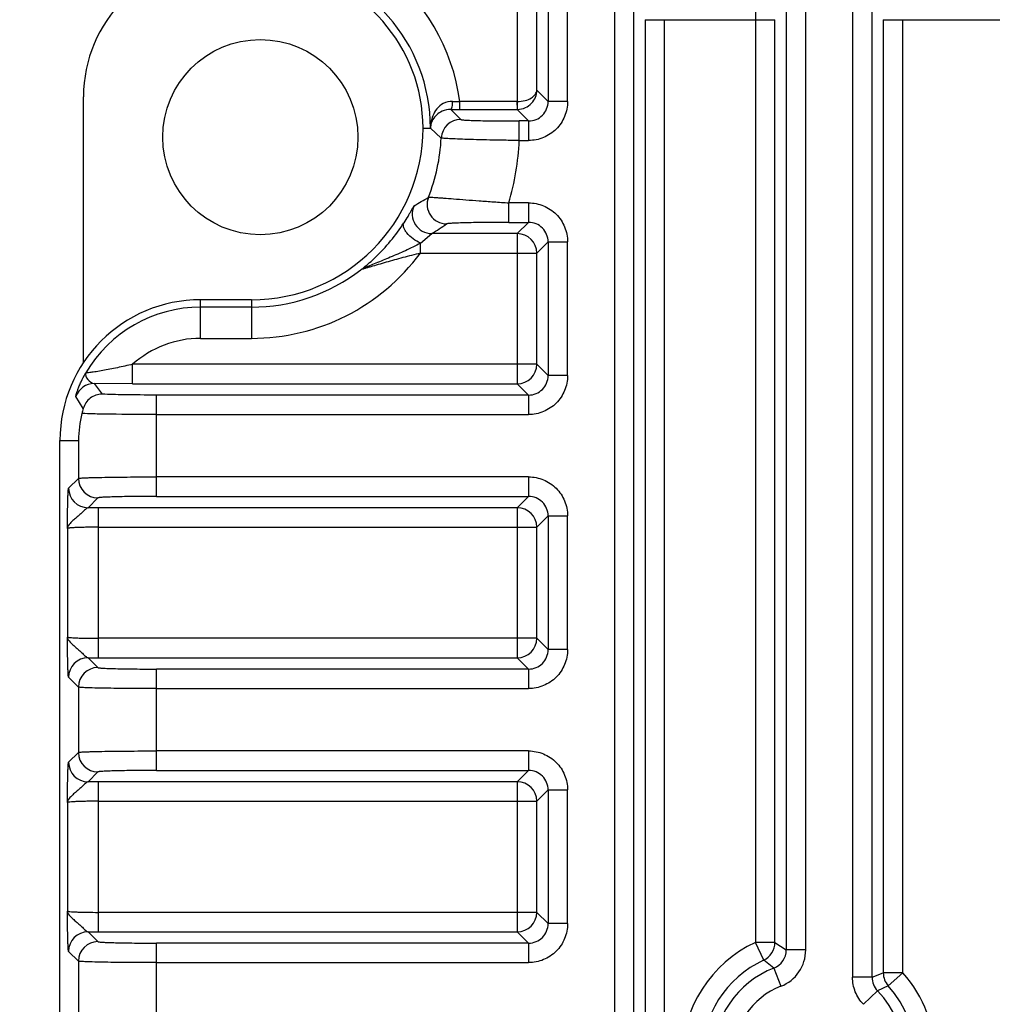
# Model space of a CAD drawing. Header units: inches. Extents: x 0 to 34, y 0 to 22.
# Tile 5 of 40: x 4.7 to 5.7, y 6.9 to 7.9. Entities that reach past the tile are written whole.
import ezdxf

# ---------------------------------------------------------------- set-up
doc = ezdxf.new("R2010")
doc.units = ezdxf.units.IN
doc.header["$LTSCALE"] = 1.87
doc.header["$MEASUREMENT"] = 0
doc.layers.get('0').update_dxf_attribs({"linetype": 'CONTINUOUS'})
doc.layers.add('DIMENSIONS', color=7, linetype='CONTINUOUS')
doc.styles.get("Standard").update_dxf_attribs({"font": 'txt', "width": 0.8})
doc.dimstyles.new('DIMSTYLE_1', dxfattribs={"dimtxt": 0.125, "dimasz": 0.18, "dimexe": 0.18, "dimexo": 0.0625, "dimgap": 0.09, "dimtad": 0, "dimtih": 1, "dimtoh": 1, "dimdec": 1, "dimdsep": 46, "dimtxsty": 'STANDARD', "dimblk": '_FILLED', "dimblk1": '_FILLED', "dimblk2": '_FILLED', "dimcen": 0.09, "dimadec": 0, "dimazin": 0, "dimtp": 0.1, "dimtm": 0.1, "dimtfac": 1, "dimtdec": 1, "dimtofl": 0, "dimtmove": 0, "dimatfit": 3, "dimldrblk": '_FILLED', "dimfxl": 1, "dimtolj": 1, "dimarcsym": 0})

# ---------------------------------------------------------------- blocks, each defined once
blk = doc.blocks.new('_FILLED')
at = {"color": 0, "linetype": 'BYBLOCK'}
blk.add_solid([(0, 0), (-1, 0.1736), (-1, -0.1736)], dxfattribs=at)
blk = doc.blocks.new('*D18')
at = {"layer": 'DIMENSIONS', "color": 2, "linetype": 'CONTINUOUS'}
for p, q in [((4.86998, 7.94799), (3.89597, 7.94799)), ((4.02097, 7.94799), (4.02097, 7.06044)), ((4.02097, 5.73539), (4.02097, 6.62294)), ((4.86998, 5.73539), (3.89597, 5.73539))]:
    blk.add_line(p, q, dxfattribs=at)
at = {"layer": 'DIMENSIONS', "color": 2, "linetype": 'CONTINUOUS', "xscale": 0.18, "yscale": 0.18, "zscale": 0.18}
for p, rotation in [((4.02097, 7.94799), 90), ((4.02097, 5.73539), 270)]:
    blk.add_blockref('_FILLED', p, dxfattribs=dict(at, rotation=rotation))
at = {"layer": 'DIMENSIONS', "color": 2, "linetype": 'CONTINUOUS', "insert": (3.92097, 6.99794), "char_height": 0.125, "width": 0.6, "attachment_point": 2, "line_spacing_factor": 0.9}
blk.add_mtext('56.2\\P[2.21]', dxfattribs=at)
blk = doc.blocks.new('*D19')
at = {"layer": 'DIMENSIONS', "color": 2, "linetype": 'CONTINUOUS'}
for p, q in [((6.32062, 9.06372), (3.14597, 9.06372)), ((3.27097, 9.06372), (3.27097, 7.60645)), ((3.27097, 5.71168), (3.27097, 6.9502)), ((5.21644, 5.71168), (3.14597, 5.71168))]:
    blk.add_line(p, q, dxfattribs=at)
at = {"layer": 'DIMENSIONS', "color": 2, "linetype": 'CONTINUOUS', "xscale": 0.18, "yscale": 0.18, "zscale": 0.18}
for p, rotation in [((3.27097, 9.06372), 90), ((3.27097, 5.71168), 270)]:
    blk.add_blockref('_FILLED', p, dxfattribs=dict(at, rotation=rotation))
at = {"layer": 'DIMENSIONS', "color": 2, "linetype": 'CONTINUOUS', "insert": (3.27097, 7.54395), "char_height": 0.125, "width": 0.6, "attachment_point": 2, "line_spacing_factor": 0.9}
blk.add_mtext('85.7\\P[3.37]\\PMAX', dxfattribs=at)

msp = doc.modelspace()

# ---------------------------------------------------------------- linework, layer by layer
at = {"color": 7, "linetype": 'CONTINUOUS'}
for p, q in [((5.33007, 8.87933), (5.33007, 5.84735)), ((5.34974, 5.84735), (5.34974, 8.87933)), ((5.5034, 8.87933), (5.5034, 6.9498)), ((5.52308, 6.9498), (5.52308, 8.87933)), ((5.57022, 8.87933), (5.57022, 6.92222)), ((5.5899, 6.92222), (5.5899, 8.87933)), ((5.2322, 7.9405), (5.2322, 7.80541)), ((5.26325, 7.94359), (5.26325, 7.80555)), ((5.28293, 7.80555), (5.28293, 7.94359)), ((5.25188, 7.81691), (5.25188, 7.92899)), ((5.36111, 7.88805), (5.36111, 5.75061)), ((5.36111, 7.88805), (5.49204, 7.88805)), ((5.38079, 5.75061), (5.38079, 7.88805)), ((5.47236, 7.88805), (5.47236, 6.9573)), ((5.49204, 6.9573), (5.49204, 7.88805)), ((5.60127, 7.88805), (5.60127, 6.92668)), ((5.60127, 7.88805), (5.73219, 7.88805)), ((5.62095, 6.92668), (5.62095, 7.88805)), ((5.25188, 7.81691), (5.26325, 7.80555)), ((4.79468, 7.54217), (4.79468, 7.81019)), ((5.16521, 7.79756), (5.17512, 7.78737)), ((5.17427, 7.79754), (5.17427, 7.80541)), ((5.2322, 7.80541), (5.17427, 7.80541)), ((5.17427, 7.79754), (5.2319, 7.79754)), ((5.2319, 7.80541), (5.2319, 7.79754)), ((5.24357, 7.78587), (5.2319, 7.79754)), ((5.2324, 7.79754), (5.23205, 7.80541)), ((5.28293, 7.80555), (5.26325, 7.80555)), ((5.13711, 7.7787), (5.14456, 7.7787)), ((5.14456, 7.77885), (5.14472, 7.7787)), ((5.15547, 7.76872), (5.14472, 7.7787)), ((5.14505, 7.78226), (5.14504, 7.78392)), ((5.23415, 7.76619), (5.23415, 7.78587)), ((5.24357, 7.78587), (5.23417, 7.78587)), ((5.24357, 7.78587), (5.24357, 7.76619)), ((5.23415, 7.76619), (5.24357, 7.76619)), ((5.22372, 7.68362), (5.22372, 7.7033)), ((5.24357, 7.7033), (5.22372, 7.7033)), ((5.24357, 7.7033), (5.24357, 7.68362)), ((5.22372, 7.68362), (5.24357, 7.68362)), ((5.2322, 7.67225), (5.24357, 7.68362)), ((5.13447, 7.66268), (5.14591, 7.67225)), ((5.2322, 7.67225), (5.14591, 7.67225)), ((5.2322, 7.67225), (5.2322, 7.52082)), ((5.13447, 7.65258), (5.13447, 7.66268)), ((5.26325, 7.66394), (5.25188, 7.65258)), ((5.26325, 7.66394), (5.26325, 7.52913)), ((5.26325, 7.66394), (5.28293, 7.66394)), ((5.28293, 7.52913), (5.28293, 7.66394)), ((5.13447, 7.65258), (5.25188, 7.65258)), ((5.25188, 7.5405), (5.25188, 7.65258)), ((5.07739, 7.63812), (5.07696, 7.63716)), ((5.07696, 7.63717), (5.07424, 7.63569)), ((4.91279, 7.56663), (4.91279, 7.60556)), ((4.96398, 7.60556), (4.91279, 7.60556)), ((4.96398, 7.59811), (4.91279, 7.59811)), ((4.96398, 7.60556), (4.96398, 7.56663)), ((4.91279, 7.56663), (4.96398, 7.56663)), ((4.84428, 7.52082), (4.84428, 7.5405)), ((5.25188, 7.5405), (4.84428, 7.5405)), ((5.25188, 7.5405), (5.26325, 7.52913)), ((5.28293, 7.52913), (5.26325, 7.52913)), ((4.80558, 7.52106), (4.8134, 7.51043)), ((4.84428, 7.52082), (4.80558, 7.52106)), ((4.84428, 7.52082), (5.2322, 7.52082)), ((5.24357, 7.50945), (5.2322, 7.52082)), ((4.8683, 7.40721), (4.8683, 7.50945)), ((5.24357, 7.50945), (4.8683, 7.50945)), ((5.24357, 7.50945), (5.24357, 7.48978)), ((4.79447, 7.49582), (4.78701, 7.5079)), ((4.8683, 7.48978), (5.24357, 7.48978)), ((4.77097, 6.21964), (4.77097, 7.46374)), ((4.77097, 7.46374), (4.78958, 7.46374)), ((4.78958, 7.46374), (4.78958, 7.42538)), ((4.77969, 7.41549), (4.78958, 7.42538)), ((5.24357, 7.42689), (4.8683, 7.42689)), ((5.24357, 7.42689), (5.24357, 7.40721)), ((4.80926, 7.4057), (4.79937, 7.39581)), ((4.8683, 7.40721), (5.24357, 7.40721)), ((5.2322, 7.39584), (5.24357, 7.40721)), ((4.8099, 7.24441), (4.8099, 7.39584)), ((5.2322, 7.39584), (4.8099, 7.39584)), ((5.2322, 7.39584), (5.2322, 7.24441)), ((5.26325, 7.38753), (5.25188, 7.37616)), ((5.26325, 7.38753), (5.26325, 7.25272)), ((5.26325, 7.38753), (5.28293, 7.38753)), ((5.28293, 7.25272), (5.28293, 7.38753)), ((4.77842, 7.37486), (4.77842, 7.26539)), ((4.8099, 7.37616), (5.25188, 7.37616)), ((5.25188, 7.26409), (5.25188, 7.37616)), ((5.25188, 7.26409), (4.8099, 7.26409)), ((5.25188, 7.26409), (5.26325, 7.25272)), ((5.28293, 7.25272), (5.26325, 7.25272)), ((4.79937, 7.24444), (4.80926, 7.23455)), ((4.8099, 7.24441), (5.2322, 7.24441)), ((5.24357, 7.23304), (5.2322, 7.24441)), ((4.8683, 7.13079), (4.8683, 7.23304)), ((5.24357, 7.23304), (4.8683, 7.23304)), ((5.24357, 7.23304), (5.24357, 7.21336)), ((4.78958, 7.21487), (4.77969, 7.22476)), ((4.78958, 7.21487), (4.78958, 7.14897)), ((4.8683, 7.21336), (5.24357, 7.21336)), ((4.77969, 7.13908), (4.78958, 7.14897)), ((5.24357, 7.15047), (4.8683, 7.15047)), ((5.24357, 7.15047), (5.24357, 7.13079)), ((4.8683, 7.13079), (5.24357, 7.13079)), ((5.2322, 7.11943), (5.24357, 7.13079)), ((4.80926, 7.12929), (4.79937, 7.1194)), ((4.8099, 6.96799), (4.8099, 7.11943)), ((5.2322, 7.11943), (4.8099, 7.11943)), ((5.2322, 7.11943), (5.2322, 6.96799)), ((5.26325, 7.11112), (5.25188, 7.09975)), ((5.26325, 7.11112), (5.26325, 6.97631)), ((5.26325, 7.11112), (5.28293, 7.11112)), ((5.28293, 6.97631), (5.28293, 7.11112)), ((4.77842, 7.09844), (4.77842, 6.98898)), ((4.8099, 7.09975), (5.25188, 7.09975)), ((5.25188, 6.98767), (5.25188, 7.09975)), ((5.25188, 6.98767), (4.8099, 6.98767)), ((5.25188, 6.98767), (5.26325, 6.97631)), ((5.28293, 6.97631), (5.26325, 6.97631)), ((4.79937, 6.96802), (4.80926, 6.95813)), ((4.8099, 6.96799), (5.2322, 6.96799)), ((5.24357, 6.95663), (5.2322, 6.96799)), ((4.8683, 6.85438), (4.8683, 6.95663)), ((5.24357, 6.95663), (4.8683, 6.95663)), ((5.24357, 6.95663), (5.24357, 6.93695)), ((5.49204, 6.9573), (5.47236, 6.9573)), ((5.48064, 6.93945), (5.47236, 6.9573)), ((5.49204, 6.9573), (5.5034, 6.9498)), ((4.78958, 6.93845), (4.77969, 6.94834)), ((5.52308, 6.9498), (5.5034, 6.9498)), ((4.78958, 6.93845), (4.78958, 6.87255)), ((4.8683, 6.93695), (5.24357, 6.93695)), ((5.49089, 6.93147), (5.48064, 6.93945)), ((5.49089, 6.93147), (5.49805, 6.91314)), ((5.5899, 6.92222), (5.57022, 6.92222)), ((5.5899, 6.92222), (5.60127, 6.92668)), ((5.62095, 6.92668), (5.60127, 6.92668)), ((5.62095, 6.92668), (5.60628, 6.91356)), ((5.60628, 6.91356), (5.59541, 6.90857)), ((5.58124, 6.89492), (5.59541, 6.90857))]:
    msp.add_line(p, q, dxfattribs=at)
msp.add_circle((4.97303, 7.76964), 0.09843, dxfattribs=at)
for centre, radius, start, end in [((50.84426, 7.88839), 45.3719, 179.741426, 180.000423), ((4.93248, 7.81019), 0.1378, 90, 180), ((4.97395, 7.7787), 0.17061, 0.00001, 82.70819), ((4.97395, 7.7787), 0.16317, 360, 82.70819), ((4.97395, 7.7787), 0.2021, 7.59496, 53.18806), ((5.17422, 9.29132), 1.49378, 269.6547, 270.00216), ((5.19649, 8.48898), 0.68393, 267.5276, 268.13806), ((5.23189, 7.81722), 0.01969, 270.01573, 271.47641), ((5.24359, 7.80553), 0.01966, 269.94237, 0.05763), ((5.17513, 7.76768), 0.01969, 90.04993, 176.97303), ((4.96398, 7.7787), 0.17314, 270, 360), ((5.18164, 7.7779), 0.03709, 170.65831, 178.53314), ((5.16283, 7.77795), 0.01829, 166.38055, 177.19348), ((5.16399, 7.77866), 0.01927, 169.25719, 179.89978), ((4.96398, 7.7787), 0.19175, 338.67055, 357.01734), ((4.96398, 7.7787), 0.27046, 343.81332, 357.34946), ((4.90796, 8.08884), 0.4465, 299.54722, 301.70071), ((5.16092, 7.70182), 0.01967, 158.73029, 269.91746), ((5.14592, 7.69196), 0.01967, 154.56665, 269.90685), ((4.88096, 8.09187), 0.49627, 302.26937, 304.34289), ((5.24359, 7.66396), 0.01966, 359.94237, 90.05763), ((5.23218, 7.65256), 0.0197, 0.05379, 89.94621), ((4.96398, 7.7787), 0.21207, 270, 323.50768), ((4.98306, 7.75674), 0.15155, 306.98826, 308.48039), ((4.96398, 7.7787), 0.18058, 270, 307.63373), ((4.91279, 7.46374), 0.14182, 90, 180), ((4.91279, 7.46374), 0.13438, 90, 149.55198), ((4.91279, 7.46374), 0.10289, 90, 131.74991), ((5.23218, 7.54052), 0.0197, 270.05379, 359.94621), ((5.24359, 7.52911), 0.01966, 269.94237, 0.05763), ((4.80559, 7.50137), 0.01969, 90.03096, 160.62172), ((4.91302, 7.46115), 0.12346, 166.07507, 178.79828), ((5.01601, 7.43584), 0.22952, 164.85066, 166.12976), ((4.80928, 7.4254), 0.01969, 180.0473, 269.9527), ((4.79939, 7.41551), 0.01969, 180.04738, 269.95262), ((5.24359, 7.38755), 0.01966, 359.94237, 90.05763), ((4.80985, 5.48237), 1.91347, 89.99836, 90.31368), ((5.23218, 7.37614), 0.0197, 0.05379, 89.94621), ((5.23218, 7.2641), 0.0197, 270.05379, 359.94621), ((5.24359, 7.2527), 0.01966, 269.94237, 0.05763), ((4.79939, 7.22474), 0.0197, 90.05529, 179.94471), ((4.80985, 9.15788), 1.91347, 269.68632, 270.00164), ((4.80928, 7.21485), 0.01969, 90.04745, 179.95255), ((4.80928, 7.14898), 0.01969, 180.0473, 269.9527), ((4.79939, 7.13909), 0.01969, 180.04738, 269.95262), ((5.24359, 7.11114), 0.01966, 359.94237, 90.05763), ((4.80985, 5.20596), 1.91347, 89.99836, 90.31368), ((5.23218, 7.09973), 0.0197, 0.05379, 89.94621), ((5.23218, 6.98769), 0.0197, 270.05379, 359.94621), ((5.24359, 6.97629), 0.01966, 269.94237, 0.05763), ((4.79939, 6.94833), 0.0197, 90.05529, 179.94471), ((4.80985, 8.88146), 1.91347, 269.68632, 270.00164), ((4.80928, 6.93844), 0.01969, 90.04745, 179.95255), ((5.52598, 6.84169), 0.12744, 114.88346, 245.11654), ((5.47234, 6.95731), 0.01969, 294.91259, 359.97087), ((5.48374, 6.94979), 0.01966, 291.31385, 0.0329), ((5.48373, 6.9498), 0.03935, 291.34634, 0.00283), ((5.52598, 6.84169), 0.10777, 114.88346, 245.11654), ((5.52598, 6.84169), 0.0964, 111.34917, 248.65083), ((5.60956, 6.92221), 0.01966, 179.97727, 223.95122), ((5.62096, 6.92669), 0.01969, 180.01386, 221.81497), ((5.52598, 6.84169), 0.12744, 318.17117, 41.82883), ((5.52598, 6.84169), 0.07672, 111.34917, 248.65083), ((5.52598, 6.84169), 0.10777, 318.17117, 41.82883), ((5.52598, 6.84169), 0.0964, 316.06953, 43.93047)]:
    msp.add_arc(centre, radius, start, end, dxfattribs=at)
for points, knots in [([(5.2322, 7.80541), (5.23486, 7.80545), (5.23983, 7.80611), (5.24617, 7.80864), (5.25053, 7.81227), (5.25182, 7.81547), (5.25188, 7.81691)], [0, 0, 0, 0, 0.324637, 0.603844, 0.823673, 1, 1, 1, 1]), ([(5.2324, 7.79754), (5.2351, 7.79761), (5.24041, 7.79884), (5.24681, 7.80346), (5.25087, 7.80978), (5.25184, 7.81458), (5.25188, 7.81691)], [0, 0, 0, 0, 0.268791, 0.525357, 0.767345, 1, 1, 1, 1]), ([(5.16699, 7.80568), (5.16377, 7.80586), (5.1575, 7.80435), (5.15078, 7.79848), (5.14683, 7.79141), (5.14544, 7.78641), (5.14504, 7.78392)], [0, 0, 0, 0, 0.287423, 0.541184, 0.775273, 1, 1, 1, 1]), ([(5.1652, 7.79756), (5.16222, 7.79759), (5.1568, 7.79644), (5.14921, 7.79137), (5.14591, 7.78583), (5.14505, 7.78226)], [0, 0, 0, 0, 0.330605, 0.592275, 1, 1, 1, 1]), ([(5.16521, 7.79756), (5.16551, 7.7976), (5.16613, 7.79854), (5.16656, 7.80026), (5.16693, 7.80282), (5.16699, 7.80471), (5.16699, 7.80568)], [0, 0, 0, 0, 0.106745, 0.333196, 0.656783, 1, 1, 1, 1]), ([(5.28293, 7.80555), (5.28294, 7.80043), (5.28086, 7.79008), (5.27213, 7.77698), (5.25903, 7.76825), (5.24869, 7.76617), (5.24357, 7.76619)], [0, 0, 0, 0, 0.249983, 0.5, 0.750017, 1, 1, 1, 1]), ([(5.17512, 7.78737), (5.17522, 7.78727), (5.17574, 7.7872), (5.17666, 7.78704), (5.17818, 7.78692), (5.18019, 7.78678), (5.18273, 7.78665), (5.18705, 7.78647), (5.19347, 7.78628), (5.20225, 7.7861), (5.21221, 7.78597), (5.22299, 7.78589), (5.23039, 7.78587), (5.23417, 7.78587)], [0, 0, 0, 0, 0.007548, 0.024046, 0.04946, 0.083768, 0.126863, 0.178244, 0.303125, 0.453078, 0.624029, 0.808574, 1, 1, 1, 1]), ([(5.23415, 7.76619), (5.22912, 7.76625), (5.21925, 7.76639), (5.20489, 7.76665), (5.19162, 7.76697), (5.17992, 7.76731), (5.17136, 7.76763), (5.16561, 7.76789), (5.16223, 7.76806), (5.15955, 7.76824), (5.15753, 7.76837), (5.15629, 7.76856), (5.15562, 7.76861), (5.15547, 7.76872)], [0, 0, 0, 0, 0.19148, 0.376073, 0.547072, 0.697067, 0.821988, 0.873384, 0.916487, 0.950794, 0.976192, 0.992636, 1, 1, 1, 1]), ([(5.14259, 7.70895), (5.1428, 7.70904), (5.14354, 7.709), (5.14496, 7.70902), (5.14717, 7.70888), (5.15009, 7.70871), (5.15371, 7.70845), (5.15974, 7.708), (5.16863, 7.70731), (5.18063, 7.70639), (5.19414, 7.70538), (5.20866, 7.70434), (5.21864, 7.70365), (5.22372, 7.7033)], [0, 0, 0, 0, 0.00832, 0.026212, 0.053341, 0.089494, 0.134343, 0.18695, 0.31266, 0.463019, 0.631014, 0.812193, 1, 1, 1, 1]), ([(5.12815, 7.7004), (5.128, 7.70032), (5.12771, 7.6998), (5.12708, 7.69887), (5.12622, 7.69733), (5.12506, 7.69532), (5.12363, 7.69282), (5.12121, 7.68869), (5.1192, 7.68543), (5.11775, 7.68317)], [0, 0, 0, 0, 0.026276, 0.083483, 0.170531, 0.286546, 0.430355, 0.599387, 1, 1, 1, 1]), ([(5.24357, 7.7033), (5.24869, 7.70332), (5.25903, 7.70124), (5.27213, 7.69251), (5.28086, 7.67941), (5.28294, 7.66906), (5.28293, 7.66394)], [0, 0, 0, 0, 0.249983, 0.5, 0.750017, 1, 1, 1, 1]), ([(5.07736, 7.6381), (5.08138, 7.6413), (5.09665, 7.65459), (5.1096, 7.67047), (5.11775, 7.68317)], [0, 0, 0, 0, 0.253927, 1, 1, 1, 1]), ([(5.13447, 7.66268), (5.13193, 7.66387), (5.127, 7.66686), (5.12174, 7.67158), (5.11871, 7.67589), (5.11717, 7.67922), (5.11707, 7.68194), (5.11775, 7.68317)], [0, 0, 0, 0, 0.296918, 0.608374, 0.742417, 0.851522, 1, 1, 1, 1]), ([(5.22372, 7.68362), (5.21606, 7.68362), (5.2049, 7.68357), (5.19059, 7.68339), (5.18129, 7.68322), (5.17344, 7.683), (5.16796, 7.68279), (5.16455, 7.68258), (5.16281, 7.68246), (5.16168, 7.68229), (5.16108, 7.68222), (5.16092, 7.68212)], [0, 0, 0, 0, 0.365473, 0.532747, 0.683093, 0.809408, 0.907915, 0.944682, 0.97245, 0.990992, 1, 1, 1, 1]), ([(5.13447, 7.66268), (5.13195, 7.6614), (5.12698, 7.65871), (5.11939, 7.65502), (5.11169, 7.65171), (5.10174, 7.6474), (5.09017, 7.64259), (5.08107, 7.63899), (5.07696, 7.63717)], [0, 0, 0, 0, 0.134585, 0.269087, 0.402592, 0.533874, 0.785816, 1, 1, 1, 1]), ([(5.13447, 7.65258), (5.12855, 7.65114), (5.11699, 7.64813), (5.10282, 7.64419), (5.09204, 7.64108), (5.08575, 7.63926), (5.08111, 7.63788), (5.07815, 7.63701), (5.07592, 7.63627), (5.07466, 7.6359), (5.07424, 7.63569)], [0, 0, 0, 0, 0.291898, 0.572575, 0.705542, 0.829963, 0.886783, 0.937449, 0.977681, 1, 1, 1, 1]), ([(4.84428, 7.5405), (4.84171, 7.53991), (4.83658, 7.53873), (4.82892, 7.53703), (4.82142, 7.53547), (4.81429, 7.53411), (4.80869, 7.53316), (4.80468, 7.53256), (4.80214, 7.5322), (4.8001, 7.53197), (4.79846, 7.53176), (4.79762, 7.53181), (4.79699, 7.53172), (4.79695, 7.53183)], [0, 0, 0, 0, 0.164403, 0.327853, 0.488156, 0.641257, 0.780117, 0.841144, 0.894475, 0.938481, 0.97152, 0.992188, 1, 1, 1, 1]), ([(4.78701, 7.5079), (4.78691, 7.50808), (4.78719, 7.50885), (4.78743, 7.51023), (4.78818, 7.51246), (4.78916, 7.51534), (4.79054, 7.51883), (4.793, 7.52447), (4.79525, 7.52884), (4.79695, 7.53183)], [0, 0, 0, 0, 0.023921, 0.081562, 0.171097, 0.289681, 0.434461, 0.602979, 1, 1, 1, 1]), ([(4.79695, 7.53183), (4.79596, 7.52977), (4.799, 7.52452), (4.80298, 7.52124), (4.80558, 7.52106)], [0, 0, 0, 0, 0.466906, 1, 1, 1, 1]), ([(5.28293, 7.52913), (5.28294, 7.52401), (5.28086, 7.51367), (5.27213, 7.50057), (5.25903, 7.49184), (5.24869, 7.48976), (5.24357, 7.48978)], [0, 0, 0, 0, 0.249983, 0.5, 0.750017, 1, 1, 1, 1]), ([(4.8134, 7.51043), (4.80922, 7.51041), (4.80059, 7.5075), (4.79558, 7.4999), (4.79447, 7.49582)], [0, 0, 0, 0, 0.497236, 1, 1, 1, 1]), ([(4.8683, 7.50945), (4.85724, 7.50945), (4.83894, 7.50963), (4.82062, 7.50996), (4.8134, 7.51043)], [0, 0, 0, 0, 0.604325, 1, 1, 1, 1]), ([(4.8683, 7.48978), (4.85277, 7.48978), (4.83143, 7.48987), (4.8064, 7.49034), (4.79689, 7.49063), (4.79319, 7.49086)], [0, 0, 0, 0, 0.620074, 0.851945, 1, 1, 1, 1]), ([(4.78958, 7.42538), (4.78974, 7.4255), (4.79041, 7.42554), (4.79167, 7.42572), (4.79369, 7.42583), (4.79638, 7.42598), (4.79975, 7.4261), (4.80548, 7.42628), (4.81404, 7.42647), (4.82573, 7.42665), (4.83901, 7.42679), (4.85338, 7.42687), (4.86326, 7.42689), (4.8683, 7.42689)], [0, 0, 0, 0, 0.007453, 0.024001, 0.049545, 0.08391, 0.126851, 0.177913, 0.302347, 0.452777, 0.623459, 0.80816, 1, 1, 1, 1]), ([(5.24357, 7.42689), (5.24869, 7.42691), (5.25903, 7.42483), (5.27213, 7.41609), (5.28086, 7.403), (5.28294, 7.39265), (5.28293, 7.38753)], [0, 0, 0, 0, 0.249983, 0.5, 0.750017, 1, 1, 1, 1]), ([(4.77842, 7.37486), (4.77848, 7.37975), (4.77858, 7.38692), (4.77875, 7.39613), (4.77889, 7.40219), (4.77905, 7.40734), (4.77921, 7.41095), (4.77936, 7.41318), (4.77945, 7.41432), (4.77957, 7.41502), (4.77961, 7.41541), (4.77969, 7.41549)], [0, 0, 0, 0, 0.361043, 0.528481, 0.679367, 0.808267, 0.908358, 0.945565, 0.973462, 0.99167, 1, 1, 1, 1]), ([(4.8683, 7.40721), (4.86452, 7.40721), (4.85711, 7.40719), (4.84633, 7.40711), (4.83637, 7.40697), (4.8276, 7.40679), (4.82118, 7.40661), (4.81689, 7.40643), (4.81436, 7.4063), (4.81234, 7.40616), (4.81082, 7.40604), (4.80989, 7.40587), (4.80937, 7.40581), (4.80926, 7.4057)], [0, 0, 0, 0, 0.191755, 0.376375, 0.546988, 0.697365, 0.821769, 0.872827, 0.915776, 0.950161, 0.975744, 0.992367, 1, 1, 1, 1]), ([(4.79937, 7.39581), (4.79906, 7.39577), (4.79834, 7.39539), (4.79666, 7.3942), (4.79432, 7.39184), (4.79105, 7.38883), (4.78749, 7.38579), (4.78407, 7.38291), (4.7806, 7.37973), (4.77856, 7.37679), (4.77842, 7.37486)], [0, 0, 0, 0, 0.031252, 0.078989, 0.206671, 0.361502, 0.523087, 0.674809, 0.806462, 1, 1, 1, 1]), ([(4.8099, 7.37616), (4.80595, 7.37616), (4.8002, 7.37612), (4.79288, 7.37596), (4.7882, 7.37581), (4.78433, 7.37562), (4.78167, 7.37543), (4.78006, 7.37526), (4.77924, 7.37514), (4.77874, 7.37502), (4.77846, 7.37493), (4.77842, 7.37486)], [0, 0, 0, 0, 0.37577, 0.54613, 0.696318, 0.820615, 0.914639, 0.949102, 0.974829, 0.991723, 1, 1, 1, 1]), ([(4.77842, 7.26539), (4.77856, 7.26346), (4.7806, 7.26052), (4.78407, 7.25734), (4.78749, 7.25446), (4.79105, 7.25141), (4.79432, 7.24841), (4.79666, 7.24605), (4.79834, 7.24486), (4.79906, 7.24448), (4.79937, 7.24444)], [0, 0, 0, 0, 0.193536, 0.325186, 0.47691, 0.638494, 0.793336, 0.920993, 0.968708, 1, 1, 1, 1]), ([(4.77842, 7.26539), (4.77846, 7.26532), (4.77874, 7.26523), (4.77924, 7.26511), (4.78006, 7.26499), (4.78167, 7.26482), (4.78433, 7.26463), (4.7882, 7.26444), (4.79288, 7.26429), (4.8002, 7.26413), (4.80595, 7.26409), (4.8099, 7.26409)], [0, 0, 0, 0, 0.008277, 0.025171, 0.050898, 0.085361, 0.179385, 0.303682, 0.45387, 0.62423, 1, 1, 1, 1]), ([(4.77969, 7.22476), (4.77961, 7.22484), (4.77957, 7.22523), (4.77945, 7.22593), (4.77936, 7.22707), (4.77921, 7.2293), (4.77905, 7.23291), (4.77889, 7.23806), (4.77875, 7.24412), (4.77858, 7.25333), (4.77848, 7.2605), (4.77842, 7.26539)], [0, 0, 0, 0, 0.008331, 0.026539, 0.054435, 0.091642, 0.191734, 0.320634, 0.471519, 0.638958, 1, 1, 1, 1]), ([(5.28293, 7.25272), (5.28294, 7.2476), (5.28086, 7.23725), (5.27213, 7.22416), (5.25903, 7.21542), (5.24869, 7.21334), (5.24357, 7.21336)], [0, 0, 0, 0, 0.249983, 0.5, 0.750017, 1, 1, 1, 1]), ([(4.80926, 7.23455), (4.80937, 7.23444), (4.80989, 7.23438), (4.81082, 7.23421), (4.81234, 7.23409), (4.81436, 7.23395), (4.81689, 7.23382), (4.82118, 7.23364), (4.8276, 7.23345), (4.83637, 7.23327), (4.84633, 7.23314), (4.85711, 7.23306), (4.86452, 7.23304), (4.8683, 7.23304)], [0, 0, 0, 0, 0.007633, 0.024256, 0.04984, 0.084224, 0.127173, 0.178231, 0.302635, 0.453012, 0.623625, 0.808245, 1, 1, 1, 1]), ([(4.8683, 7.21336), (4.86326, 7.21336), (4.85338, 7.21338), (4.83901, 7.21346), (4.82573, 7.2136), (4.81404, 7.21378), (4.80548, 7.21396), (4.79975, 7.21414), (4.79638, 7.21427), (4.79369, 7.21442), (4.79167, 7.21452), (4.79041, 7.21471), (4.78974, 7.21475), (4.78958, 7.21487)], [0, 0, 0, 0, 0.19184, 0.376541, 0.547223, 0.697653, 0.822087, 0.873149, 0.916091, 0.950455, 0.975999, 0.992547, 1, 1, 1, 1]), ([(4.78958, 7.14897), (4.78974, 7.14908), (4.79041, 7.14913), (4.79167, 7.14931), (4.79369, 7.14942), (4.79638, 7.14957), (4.79975, 7.14969), (4.80548, 7.14987), (4.81404, 7.15006), (4.82573, 7.15024), (4.83901, 7.15037), (4.85338, 7.15045), (4.86326, 7.15047), (4.8683, 7.15047)], [0, 0, 0, 0, 0.007453, 0.024001, 0.049545, 0.08391, 0.126851, 0.177913, 0.302347, 0.452777, 0.623459, 0.80816, 1, 1, 1, 1]), ([(5.24357, 7.15047), (5.24869, 7.15049), (5.25903, 7.14841), (5.27213, 7.13968), (5.28086, 7.12658), (5.28294, 7.11624), (5.28293, 7.11112)], [0, 0, 0, 0, 0.249983, 0.5, 0.750017, 1, 1, 1, 1]), ([(4.77842, 7.09844), (4.77848, 7.10334), (4.77858, 7.1105), (4.77875, 7.11972), (4.77889, 7.12578), (4.77905, 7.13092), (4.77921, 7.13454), (4.77936, 7.13676), (4.77945, 7.1379), (4.77957, 7.13861), (4.77961, 7.139), (4.77969, 7.13908)], [0, 0, 0, 0, 0.361043, 0.528481, 0.679367, 0.808267, 0.908358, 0.945565, 0.973462, 0.99167, 1, 1, 1, 1]), ([(4.8683, 7.13079), (4.86452, 7.13079), (4.85711, 7.13078), (4.84633, 7.13069), (4.83637, 7.13056), (4.8276, 7.13038), (4.82118, 7.13019), (4.81689, 7.13001), (4.81436, 7.12989), (4.81234, 7.12974), (4.81082, 7.12963), (4.80989, 7.12946), (4.80937, 7.1294), (4.80926, 7.12929)], [0, 0, 0, 0, 0.191755, 0.376375, 0.546988, 0.697365, 0.821769, 0.872827, 0.915776, 0.950161, 0.975744, 0.992367, 1, 1, 1, 1]), ([(4.79937, 7.1194), (4.79906, 7.11936), (4.79834, 7.11898), (4.79666, 7.11779), (4.79431, 7.11542), (4.79104, 7.11242), (4.78749, 7.10937), (4.78406, 7.10649), (4.7806, 7.10331), (4.77856, 7.10038), (4.77842, 7.09844)], [0, 0, 0, 0, 0.031248, 0.078997, 0.206699, 0.361517, 0.523091, 0.674816, 0.806478, 1, 1, 1, 1]), ([(4.8099, 7.09975), (4.80595, 7.09975), (4.8002, 7.09971), (4.79288, 7.09955), (4.7882, 7.09939), (4.78433, 7.0992), (4.78167, 7.09902), (4.78006, 7.09884), (4.77924, 7.09873), (4.77874, 7.09861), (4.77846, 7.09852), (4.77842, 7.09844)], [0, 0, 0, 0, 0.37577, 0.54613, 0.696318, 0.820615, 0.914639, 0.949102, 0.974829, 0.991723, 1, 1, 1, 1]), ([(4.77842, 6.98898), (4.77856, 6.98705), (4.7806, 6.98411), (4.78407, 6.98093), (4.78749, 6.97805), (4.79105, 6.975), (4.79432, 6.972), (4.79666, 6.96963), (4.79834, 6.96844), (4.79906, 6.96807), (4.79937, 6.96802)], [0, 0, 0, 0, 0.193536, 0.325186, 0.47691, 0.638494, 0.793336, 0.920993, 0.968708, 1, 1, 1, 1]), ([(4.77842, 6.98898), (4.77846, 6.9889), (4.77874, 6.98882), (4.77924, 6.98869), (4.78006, 6.98858), (4.78167, 6.9884), (4.78433, 6.98822), (4.7882, 6.98803), (4.79288, 6.98788), (4.8002, 6.98772), (4.80595, 6.98767), (4.8099, 6.98767)], [0, 0, 0, 0, 0.008277, 0.025171, 0.050898, 0.085361, 0.179385, 0.303682, 0.45387, 0.62423, 1, 1, 1, 1]), ([(4.77969, 6.94834), (4.77961, 6.94842), (4.77957, 6.94882), (4.77945, 6.94952), (4.77936, 6.95066), (4.77921, 6.95288), (4.77905, 6.9565), (4.77889, 6.96164), (4.77875, 6.96771), (4.77858, 6.97692), (4.77848, 6.98408), (4.77842, 6.98898)], [0, 0, 0, 0, 0.008331, 0.026539, 0.054435, 0.091642, 0.191734, 0.320634, 0.471519, 0.638958, 1, 1, 1, 1]), ([(5.28293, 6.97631), (5.28294, 6.97119), (5.28086, 6.96084), (5.27213, 6.94774), (5.25903, 6.93901), (5.24869, 6.93693), (5.24357, 6.93695)], [0, 0, 0, 0, 0.249983, 0.5, 0.750017, 1, 1, 1, 1]), ([(4.80926, 6.95813), (4.80937, 6.95803), (4.80989, 6.95796), (4.81082, 6.9578), (4.81234, 6.95768), (4.81436, 6.95754), (4.81689, 6.95741), (4.82118, 6.95723), (4.8276, 6.95704), (4.83637, 6.95686), (4.84633, 6.95673), (4.85711, 6.95665), (4.86452, 6.95663), (4.8683, 6.95663)], [0, 0, 0, 0, 0.007633, 0.024256, 0.04984, 0.084224, 0.127173, 0.178231, 0.302635, 0.453012, 0.623625, 0.808245, 1, 1, 1, 1]), ([(4.8683, 6.93695), (4.86326, 6.93695), (4.85338, 6.93697), (4.83901, 6.93705), (4.82573, 6.93718), (4.81404, 6.93736), (4.80548, 6.93755), (4.79975, 6.93773), (4.79638, 6.93786), (4.79369, 6.938), (4.79167, 6.93811), (4.79041, 6.93829), (4.78974, 6.93834), (4.78958, 6.93845)], [0, 0, 0, 0, 0.19184, 0.376541, 0.547223, 0.697653, 0.822087, 0.873149, 0.916091, 0.950455, 0.975999, 0.992547, 1, 1, 1, 1]), ([(5.58124, 6.89492), (5.57776, 6.89851), (5.57217, 6.90713), (5.57022, 6.91722), (5.57022, 6.92222)], [0, 0, 0, 0, 0.5, 1, 1, 1, 1])]:
    msp.add_open_spline(points, degree=3, knots=knots, dxfattribs=at)

# ---------------------------------------------------------------- dimensions: what is measured, and where the dimension line sits
at = {"layer": 'DIMENSIONS', "color": 2, "linetype": 'CONTINUOUS'}
dim = msp.add_linear_dim(base=(3.27097, 5.71168), p1=(6.32062, 9.06372), p2=(5.21644, 5.71168), angle=270, text='85.7\\P[3.37]\\PMAX', dimstyle='DIMSTYLE_1', dxfattribs=at)
dim.commit()
dim.dimension.update_dxf_attribs({"geometry": '*D19', "text_midpoint": (2.97097, 7.27833), "dimtype": 160})
dim = msp.add_linear_dim(base=(4.02097, 7.94799), p1=(4.86998, 5.73539), p2=(4.86998, 7.94799), angle=90, dimstyle='DIMSTYLE_1', dxfattribs=at)
dim.commit()
dim.dimension.update_dxf_attribs({"geometry": '*D18', "text_midpoint": (3.89597, 6.84169), "dimtype": 160})

doc.saveas('drawing.dxf')
